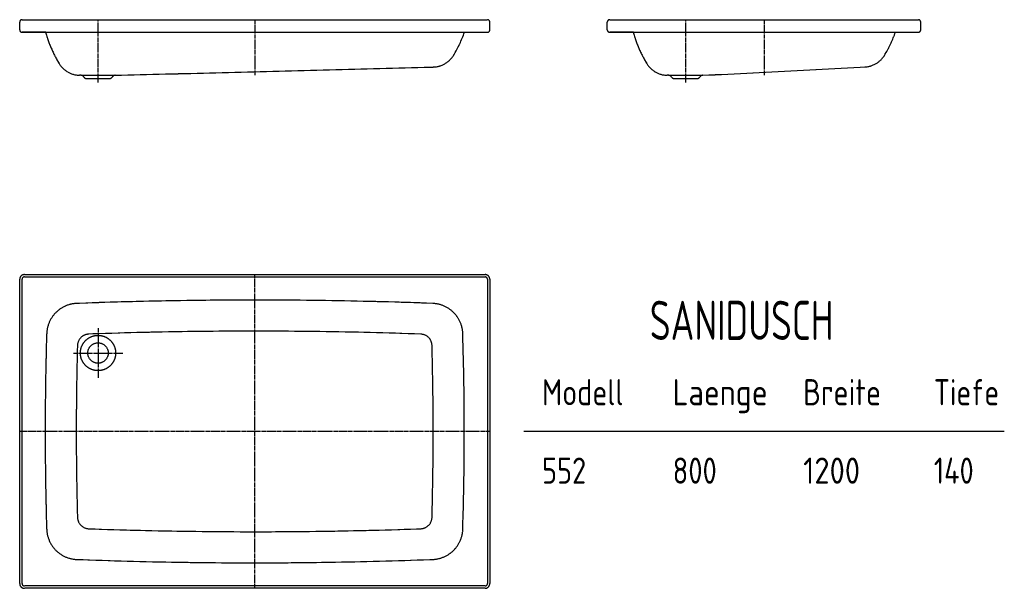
# Model space of a CAD drawing. Extents: x 126 to 2639, y 14 to 1464.
import ezdxf
from ezdxf.enums import TextEntityAlignment as Align

# ---------------------------------------------------------------- set-up
doc = ezdxf.new("R2010")
doc.units = 0
for name, pattern in [('AUSGEZOGEN', [16, 16, 0]), ('HILFSLINIE', [16, 16, 0]), ('MITTELLINIE', [13, 9.34, -1.22, 1.22, -1.22])]:
    doc.linetypes.add(name, pattern=pattern)
for name, color, linetype in [('2D-TEXT', 7, 'AUSGEZOGEN'), ('HILFSLINIE', 8, 'HILFSLINIE'), ('MITTELLINIE', 8, 'MITTELLINIE'), ('SICHTBARE_KANTE', 7, 'AUSGEZOGEN')]:
    doc.layers.add(name, color=color, linetype=linetype)
doc.styles.add('DIN-EN-ISO-3098', font='isocp')

msp = doc.modelspace()

# ---------------------------------------------------------------- linework, layer by layer
at = {"layer": 'HILFSLINIE'}
for p, q in [((137.6, 808.5), (1313.6, 808.5)), ((131.6, 26.5), (131.6, 802.5)), ((1319.6, 802.5), (1319.6, 26.5)), ((2639, 414.5), (1412.3, 414.5)), ((1313.6, 20.5), (137.6, 20.5))]:
    msp.add_line(p, q, dxfattribs=at)
msp.add_circle((325.6, 614.5), 45, dxfattribs=at)
for centre, radius, start, end in [((137.6, 802.5), 6, 90, 180), ((1313.6, 802.5), 6, 0, 90), ((303, 632.6), 30, 92.0371, 178.4107), ((725.6, -11250.5), 11920.7, 87.96308, 92.03692), ((1148.3, 632.6), 30, 1.5893, 87.9629), ((8190.6, 414.5), 7920.6, 178.41584, 181.58416), ((-6739.4, 414.5), 7920.6, 358.41584, 1.58416), ((303, 196.4), 30, 181.5893, 267.9629), ((1148.3, 196.4), 30, 272.0371, 358.4107), ((725.6, 12079.5), 11920.7, 267.96308, 272.03692), ((137.6, 26.5), 6, 180, 270), ((1313.6, 26.5), 6, 270, 0)]:
    msp.add_arc(centre, radius, start, end, dxfattribs=at)
at = {"layer": 'MITTELLINIE'}
for p, q in [((325.6, 1304.4), (325.6, 1464.5)), ((725.6, 1464.5), (725.6, 1322)), ((1825.6, 1304.4), (1825.6, 1464.5)), ((2025.6, 1464.5), (2025.6, 1322)), ((725.6, 14.5), (725.6, 814.5)), ((325.6, 677.5), (325.6, 551.5)), ((262.6, 614.5), (388.6, 614.5)), ((1325.6, 414.5), (125.6, 414.5))]:
    msp.add_line(p, q, dxfattribs=at)
at = {"layer": 'SICHTBARE_KANTE'}
for p, q in [((125.6, 1438.5), (125.6, 1458.5)), ((132.1, 1464.5), (1319.1, 1464.5)), ((1325.6, 1438.5), (1325.6, 1458.5)), ((1625.6, 1438.5), (1625.6, 1458.5)), ((1631.6, 1464.5), (2419.6, 1464.5)), ((2425.6, 1438.5), (2425.6, 1458.5)), ((130.8, 1432.5), (1319.6, 1432.5)), ((192.1, 1432.5), (131.6, 1432.5)), ((1630.8, 1432.5), (2419.8, 1432.5)), ((1692.1, 1432.5), (1631.6, 1432.5)), ((369.2, 1322.7), (1181.4, 1343.9)), ((1868.9, 1322.7), (2282.9, 1344)), ((282.1, 1322.7), (278.2, 1322.8)), ((281.8, 1322.7), (369.4, 1322.7)), ((296.4, 1314.4), (354.8, 1314.4)), ((1782.1, 1322.7), (1778.2, 1322.8)), ((1781.8, 1322.7), (1869.4, 1322.7)), ((1796.4, 1314.4), (1854.8, 1314.4)), ((137.6, 814.5), (1313.6, 814.5)), ((125.6, 26.5), (125.6, 802.5)), ((1325.6, 802.5), (1325.6, 26.5)), ((1313.6, 14.5), (137.6, 14.5))]:
    msp.add_line(p, q, dxfattribs=at)
msp.add_circle((325.6, 614.5), 26, dxfattribs=at)
for centre, radius, start, end in [((131.6, 1458.5), 6, 90, 180), ((1319.6, 1458.5), 6, 0, 90), ((1631.6, 1458.5), 6, 90, 180), ((2419.6, 1458.5), 6, 0, 90), ((131.6, 1438.5), 6, 180, 270), ((1319.6, 1438.5), 6, 270, 0), ((1631.6, 1438.5), 6, 180, 270), ((2419.6, 1438.5), 6, 270, 0), ((484.8, 1510.7), 303, 194.9521, 211.3621), ((974.4, 1531.3), 303, 328.7784, 340.9875), ((1984.8, 1510.7), 303, 194.9521, 211.3621), ((2074.5, 1531.6), 303, 329.3618, 340.9178), ((1179.7, 1406.8), 62.9, 271.4945, 331.9182), ((2279.7, 1406.8), 62.9, 272.9384, 331.9182), ((279.8, 1385.7), 62.9, 209.4951, 268.5), ((1779.8, 1385.7), 62.9, 209.4951, 268.4999), ((281.8, 1313.6), 9.1, 30.7695, 88.5003), ((296.4, 1322.3), 7.9, 210.7506, 270), ((354.8, 1322.3), 7.9, 270, 329.2494), ((369.4, 1313.6), 9.1, 91.5008, 149.2181), ((1781.8, 1313.6), 9.1, 30.7699, 88.5011), ((1796.4, 1322.3), 7.9, 210.7506, 270), ((1854.8, 1322.3), 7.9, 270, 329.2494), ((1869.4, 1313.6), 9.1, 91.5012, 149.2185), ((137.6, 802.5), 12, 90, 180), ((1313.6, 802.5), 12, 0, 90), ((274.5, 661), 80, 92.1687, 178.2176), ((725.6, -11250.5), 12000, 87.83088, 92.16912), ((1176.8, 661), 80, 1.7824, 87.8313), ((8190.6, 414.5), 8000, 178.21674, 181.78326), ((-6739.4, 414.5), 8000, 358.21674, 1.78326), ((274.5, 168), 80, 181.7824, 267.8313), ((1176.8, 168), 80, 272.1687, 358.2176), ((725.6, 12079.5), 12000, 267.83088, 272.16912), ((137.6, 26.5), 12, 180, 270), ((1313.6, 26.5), 12, 270, 0)]:
    msp.add_arc(centre, radius, start, end, dxfattribs=at)

# ---------------------------------------------------------------- texts
at = {"layer": '2D-TEXT', "style": 'DIN-EN-ISO-3098', "oblique": 360}
for s, height, width, p, p2 in [('SANIDUSCH', 100, 0.746667, (1734, 647.8), (2203.3, 647.8)), ('Modell', 66.67, 0.91, (1459, 481.2), (1667, 481.2)), ('Tiefe', 66.67, 0.91, (2459, 481.2), (2625.8, 481.2)), ('Laenge', 66.67, 0.91, (1792.3, 481.2), (2035, 481.2)), ('Breite', 66.67, 0.91, (2125.6, 481.2), (2324.4, 481.2)), ('552', 66.67, 0.91, (1459, 281.2), (1571.6, 281.2)), ('800', 66.67, 0.91, (1792.3, 281.2), (1905, 281.2)), ('1200', 66.67, 0.91, (2125.6, 281.2), (2270.8, 281.2)), ('140', 66.67, 0.91, (2459, 281.2), (2560.8, 281.2))]:
    msp.add_text(s, height=height, dxfattribs=dict(at, width=width)).set_placement(p, p2, align=Align.FIT)

doc.saveas('drawing.dxf')
